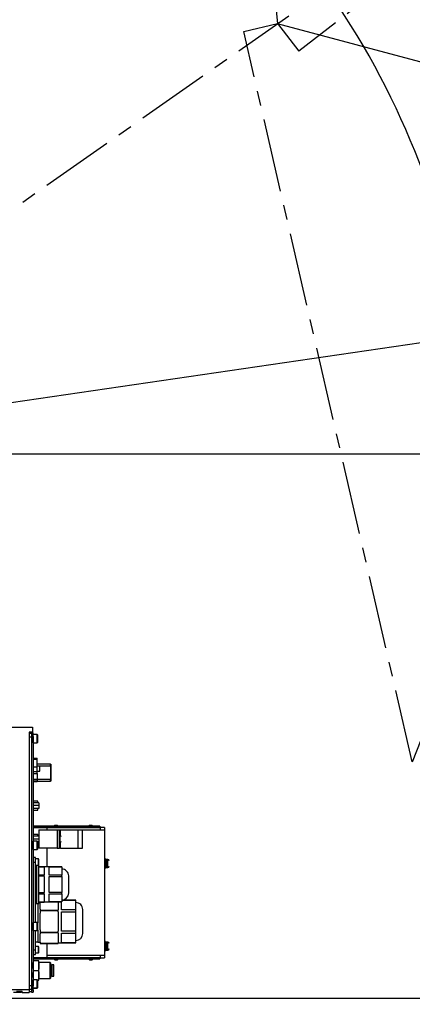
# Model space of a CAD drawing. Extents: x 0 to 841, y 0 to 594.
# Tile 51 of 65: x 702 to 736, y 297 to 382. Entities that reach past the tile are written whole.
import ezdxf

# ---------------------------------------------------------------- set-up
doc = ezdxf.new("R2010")
doc.units = 0
doc.linetypes.add('CENTER', pattern=[10.16, 6.35, -1.27, 1.27, -1.27])
doc.layers.get('0').update_dxf_attribs({"linetype": 'CONTINUOUS'})
doc.styles.add('SLDTEXTSTYLE1', font='TXT', dxfattribs={"width": 0.75})
doc.dimstyles.new('SLDDIMSTYLE0', dxfattribs={"dimtxt": 3.5, "dimasz": 3.556, "dimexe": 0, "dimexo": 0.0625, "dimgap": 0.875, "dimtad": 1, "dimdec": 1, "dimlfac": 10, "dimrnd": 1e-09, "dimzin": 12, "dimtxsty": 'SLDTEXTSTYLE1', "dimsah": 1, "dimcen": 0, "dimazin": 3, "dimtfac": 1, "dimtdec": 1, "dimtofl": 0, "dimtmove": 0, "dimatfit": 3, "dimtolj": 1, "dimtzin": 12})
doc.dimstyles.new('SLDDIMSTYLE1', dxfattribs={"dimtxt": 3.5, "dimasz": 3.556, "dimexe": 0, "dimexo": 0.0625, "dimgap": 0.875, "dimtad": 1, "dimdec": 4, "dimlfac": 10, "dimzin": 12, "dimtxsty": 'SLDTEXTSTYLE1', "dimsah": 1, "dimcen": 0.09, "dimazin": 3, "dimtfac": 1, "dimtofl": 0, "dimtmove": 0, "dimatfit": 3, "dimtolj": 1, "dimtzin": 12})
doc.dimstyles.new('SLDDIMSTYLE2', dxfattribs={"dimtxt": 3.5, "dimasz": 3.556, "dimexe": 0, "dimexo": 0.0625, "dimgap": 0.875, "dimtad": 1, "dimdec": 1, "dimlfac": 10, "dimrnd": 1e-09, "dimzin": 12, "dimtxsty": 'SLDTEXTSTYLE1', "dimsah": 1, "dimcen": 0, "dimazin": 3, "dimtfac": 1, "dimtofl": 0, "dimtmove": 0, "dimatfit": 3, "dimtolj": 1, "dimtzin": 12})
doc.dimstyles.new('SLDDIMSTYLE3', dxfattribs={"dimtxt": 3.5, "dimasz": 3.556, "dimexe": 0, "dimexo": 0.0625, "dimgap": 0.875, "dimtad": 1, "dimdec": 1, "dimlfac": 10, "dimrnd": 1e-09, "dimzin": 12, "dimtxsty": 'SLDTEXTSTYLE1', "dimsah": 1, "dimcen": 0.09, "dimazin": 3, "dimtfac": 1, "dimtdec": 1, "dimtofl": 0, "dimtmove": 0, "dimatfit": 3, "dimtolj": 1, "dimtzin": 12})
doc.dimstyles.new('SLDDIMSTYLE4', dxfattribs={"dimtxt": 3.5, "dimasz": 3.556, "dimexe": 0, "dimexo": 0.0625, "dimgap": 0.875, "dimtad": 1, "dimlfac": 10, "dimrnd": 1e-09, "dimzin": 12, "dimtxsty": 'SLDTEXTSTYLE1', "dimsah": 1, "dimcen": 0.09, "dimazin": 3, "dimtfac": 1, "dimtofl": 0, "dimtmove": 0, "dimatfit": 3, "dimtolj": 1, "dimtzin": 12})
doc.dimstyles.new('SLDDIMSTYLE5', dxfattribs={"dimtxt": 3.5, "dimasz": 3.556, "dimexe": 0, "dimexo": 0.0625, "dimgap": 0.875, "dimtad": 1, "dimdec": 1, "dimlfac": 10, "dimrnd": 1e-09, "dimzin": 12, "dimtxsty": 'SLDTEXTSTYLE1', "dimsah": 1, "dimcen": 0.09, "dimazin": 3, "dimtfac": 1, "dimtofl": 0, "dimtmove": 0, "dimatfit": 3, "dimtolj": 1, "dimtzin": 12})

# ---------------------------------------------------------------- blocks, each defined once
blk = doc.blocks.new('_D_2')
at = {"color": 2, "linetype": 'CONTINUOUS'}
for p, q in [((671.459, 425.396), (671.459, 507.465)), ((778.817, 419.411), (805.167, 437.861))]:
    blk.add_line(p, q, dxfattribs=at)
blk.add_arc((671.459, 344.238), 162.227, 35, 90, dxfattribs=at)
for points in [[(671.459, 506.465), (675.011, 506.045), (675.019, 506.807)], [(804.348, 437.288), (802.586, 440.4), (801.967, 439.956)]]:
    blk.add_solid(points, dxfattribs=at)
at = {"color": 2, "linetype": 'CONTINUOUS', "char_height": 3.5, "attachment_point": 1, "rotation": 333.39543, "style": 'SLDTEXTSTYLE1'}
for s, insert in [('+', (741.719, 495.532, 0.01)), ('55°', (744.248, 494.265, 0.01))]:
    blk.add_mtext(s, dxfattribs=dict(at, insert=insert))
blk = doc.blocks.new('_D_3')
at = {"color": 2, "linetype": 'CONTINUOUS'}
for q in [(724.704, 381.521), (802.595, 360.65)]:
    blk.add_line((787.547, 364.682), q, dxfattribs=at)
blk.add_solid([(787.547, 364.682), (790.884, 363.393), (791.081, 364.129)], dxfattribs=at)
at = {"color": 2, "linetype": 'CONTINUOUS', "insert": (789.783, 368.752, 0.01), "char_height": 3.5, "attachment_point": 1, "rotation": 345, "style": 'SLDTEXTSTYLE1'}
blk.add_mtext('R650.6', dxfattribs=at)
blk = doc.blocks.new('_D_4')
at = {"color": 2, "linetype": 'CONTINUOUS'}
for p, q in [((737.387, 317.518), (799.11, 317.518)), ((798.11, 317.518), (798.11, 297.038)), ((692.747, 297.038), (799.11, 297.038))]:
    blk.add_line(p, q, dxfattribs=at)
for points in [[(798.11, 317.518), (797.729, 313.962), (798.491, 313.962)], [(798.11, 297.038), (798.491, 300.594), (797.729, 300.594)]]:
    blk.add_solid(points, dxfattribs=at)
at = {"color": 2, "linetype": 'CONTINUOUS', "insert": (793.598, 300.911, 0.01), "char_height": 3.5, "attachment_point": 1, "rotation": 90, "style": 'SLDTEXTSTYLE1'}
blk.add_mtext('204.8', dxfattribs=at)
blk = doc.blocks.new('_D_5')
at = {"color": 2, "linetype": 'CONTINUOUS'}
for q in [(767.663, 358.336), (671.459, 344.238)]:
    blk.add_line((740.947, 354.421), q, dxfattribs=at)
blk.add_solid([(740.947, 354.421), (744.521, 354.559), (744.41, 355.313)], dxfattribs=at)
at = {"color": 2, "linetype": 'CONTINUOUS', "char_height": 3.5, "attachment_point": 1, "rotation": 8.33677, "style": 'SLDTEXTSTYLE1'}
for s, insert in [('*2', (762.507, 362.139, 0.01)), ('R702.3', (746.89, 359.85, 0.01))]:
    blk.add_mtext(s, dxfattribs=dict(at, insert=insert))
blk = doc.blocks.new('_D_10')
at = {"color": 2, "linetype": 'CONTINUOUS'}
for p, q in [((671.459, 425.396), (671.459, 484.288)), ((789.764, 382.521), (789.764, 484.288)), ((789.764, 483.288), (671.459, 483.288))]:
    blk.add_line(p, q, dxfattribs=at)
for points in [[(671.459, 483.288), (675.015, 482.907), (675.015, 483.669)], [(789.764, 483.288), (786.208, 483.669), (786.208, 482.907)]]:
    blk.add_solid(points, dxfattribs=at)
at = {"color": 2, "linetype": 'CONTINUOUS', "insert": (705.449, 487.8, 0.01), "char_height": 3.5, "attachment_point": 1, "style": 'SLDTEXTSTYLE1'}
blk.add_mtext('1183.1', dxfattribs=at)
blk = doc.blocks.new('_D_11')
at = {"color": 2, "linetype": 'CONTINUOUS'}
for p, q in [((692.747, 297.038), (811.11, 297.038)), ((810.11, 254.188), (810.11, 297.038)), ((674.341, 254.188), (811.11, 254.188))]:
    blk.add_line(p, q, dxfattribs=at)
for points in [[(810.11, 297.038), (809.729, 293.482), (810.491, 293.482)], [(810.11, 254.188), (810.491, 257.744), (809.729, 257.744)]]:
    blk.add_solid(points, dxfattribs=at)
at = {"color": 2, "linetype": 'CONTINUOUS', "insert": (805.598, 269.219, 0.01), "char_height": 3.5, "attachment_point": 1, "rotation": 90, "style": 'SLDTEXTSTYLE1'}
blk.add_mtext('428.5', dxfattribs=at)
blk = doc.blocks.new('_D_12')
at = {"color": 2, "linetype": 'CONTINUOUS'}
for p, q in [((692.747, 297.038), (823.11, 297.038)), ((822.11, 233.216), (822.11, 297.038)), ((626.497, 233.216), (823.11, 233.216))]:
    blk.add_line(p, q, dxfattribs=at)
for points in [[(822.11, 297.038), (821.729, 293.482), (822.491, 293.482)], [(822.11, 233.216), (822.491, 236.772), (821.729, 236.772)]]:
    blk.add_solid(points, dxfattribs=at)
at = {"color": 2, "linetype": 'CONTINUOUS', "insert": (817.598, 256.434, 0.01), "char_height": 3.5, "attachment_point": 1, "rotation": 90, "style": 'SLDTEXTSTYLE1'}
blk.add_mtext('638.3', dxfattribs=at)
blk = doc.blocks.new('_D_13')
at = {"color": 2, "linetype": 'CONTINUOUS'}
for p, q in [((672.459, 474.298), (823.11, 474.298)), ((822.11, 474.298), (822.11, 297.038)), ((691.223, 297.038), (823.11, 297.038))]:
    blk.add_line(p, q, dxfattribs=at)
for points in [[(822.11, 474.298), (821.729, 470.742), (822.491, 470.742)], [(822.11, 297.038), (822.491, 300.594), (821.729, 300.594)]]:
    blk.add_solid(points, dxfattribs=at)
at = {"color": 2, "linetype": 'CONTINUOUS', "insert": (817.598, 411.728, 0.01), "char_height": 3.5, "attachment_point": 1, "rotation": 90, "style": 'SLDTEXTSTYLE1'}
blk.add_mtext('1772.6', dxfattribs=at)
blk = doc.blocks.new('_D_19')
at = {"color": 2, "linetype": 'CONTINUOUS'}
for p, q in [((683.347, 344.238), (811.11, 344.238)), ((810.11, 297.038), (810.11, 344.238)), ((692.747, 297.038), (811.11, 297.038))]:
    blk.add_line(p, q, dxfattribs=at)
for points in [[(810.11, 344.238), (809.729, 340.682), (810.491, 340.682)], [(810.11, 297.038), (810.491, 300.594), (809.729, 300.594)]]:
    blk.add_solid(points, dxfattribs=at)
at = {"color": 2, "linetype": 'CONTINUOUS', "insert": (805.598, 314.207, -0.425), "char_height": 3.5, "attachment_point": 1, "rotation": 90, "style": 'SLDTEXTSTYLE1'}
blk.add_mtext('472', dxfattribs=at)
blk = doc.blocks.new('_D_20')
at = {"color": 2, "linetype": 'CONTINUOUS'}
for p, q in [((684.721, 409.238), (811.11, 409.238)), ((810.11, 344.238), (810.11, 409.238)), ((683.347, 344.238), (811.11, 344.238))]:
    blk.add_line(p, q, dxfattribs=at)
for points in [[(810.11, 409.238), (809.729, 405.682), (810.491, 405.682)], [(810.11, 344.238), (810.491, 347.794), (809.729, 347.794)]]:
    blk.add_solid(points, dxfattribs=at)
at = {"color": 2, "linetype": 'CONTINUOUS', "insert": (805.598, 374.281, -0.425), "char_height": 3.5, "attachment_point": 1, "rotation": 90, "style": 'SLDTEXTSTYLE1'}
blk.add_mtext('650', dxfattribs=at)

msp = doc.modelspace()

# ---------------------------------------------------------------- linework, layer by layer
at = {"color": 2, "linetype": 'CENTER'}
for p, q in [((777.998318, 418.837426), (726.536689, 379.145075)), ((679.740296, 350.036418), (725.692108, 382.212223)), ((736.387079, 317.518075), (721.766658, 380.846075))]:
    msp.add_line(p, q, dxfattribs=at)
at = {"color": 2, "linetype": 'CONTINUOUS'}
for p, q in [((724.390403, 384.504075), (724.710907, 381.525179)), ((721.766658, 380.846075), (724.710907, 381.525179)), ((724.710907, 381.525179), (726.536689, 379.145075))]:
    msp.add_line(p, q, dxfattribs=at)
at = {"color": 7, "linetype": 'CONTINUOUS'}
for p, q in [((693.086375, 320.538075), (703.459403, 320.538075)), ((703.459403, 320.538075), (703.459403, 320.088075)), ((703.459403, 320.088075), (703.159403, 320.088075)), ((703.159403, 320.088075), (703.159403, 297.773748)), ((703.359403, 319.988075), (703.159403, 319.988075)), ((703.159403, 319.688075), (703.359403, 319.688075)), ((703.509403, 320.038075), (703.359403, 320.038075)), ((703.359403, 320.038075), (703.359403, 319.738075)), ((703.359403, 319.738075), (703.509403, 319.738075)), ((703.359403, 319.738075), (703.359403, 298.076257)), ((703.509403, 319.738075), (703.509403, 320.038075)), ((703.509403, 319.738075), (703.509403, 298.076257)), ((703.869403, 319.888075), (703.519403, 319.888075)), ((703.909403, 319.848075), (703.869403, 319.888075)), ((703.869403, 319.188075), (703.869403, 319.888075)), ((703.909403, 319.538075), (703.909403, 319.848075)), ((703.909403, 319.228075), (703.909403, 319.538075)), ((703.519403, 319.188075), (703.869403, 319.188075)), ((703.869403, 319.188075), (703.909403, 319.228075)), ((703.509403, 317.836575), (703.849403, 317.836575)), ((703.849403, 317.739641), (703.509403, 317.739641)), ((703.849403, 317.739641), (703.849403, 317.836575)), ((703.849403, 317.087521), (703.849403, 317.739641)), ((703.509403, 317.087521), (703.849403, 317.087521)), ((703.509403, 316.696859), (703.849403, 316.696859)), ((705.016403, 317.330575), (703.849403, 317.330575)), ((703.849403, 317.175575), (705.016403, 317.175575)), ((703.849403, 316.696859), (703.849403, 317.087521)), ((703.849403, 316.504244), (703.849403, 316.696859)), ((704.079403, 317.163075), (703.859403, 317.163075)), ((703.859403, 316.713075), (704.079403, 316.713075)), ((704.099403, 317.143075), (704.079403, 317.163075)), ((704.079403, 316.713075), (704.079403, 317.163075)), ((704.079403, 316.713075), (704.099403, 316.733075)), ((704.099403, 316.938075), (704.099403, 317.143075)), ((704.099403, 316.733075), (704.099403, 316.938075)), ((705.016403, 317.175575), (705.016403, 317.330575)), ((705.016403, 317.330575), (705.059403, 317.305574)), ((705.016403, 317.175575), (705.016403, 316.000575)), ((705.059403, 317.175575), (705.016403, 317.175575)), ((705.059403, 317.175575), (705.059403, 317.305574)), ((705.059403, 316.000575), (705.059403, 317.175575)), ((703.509403, 316.504244), (703.849403, 316.504244)), ((703.849403, 315.992361), (703.509403, 315.992361)), ((703.509403, 315.886575), (703.849403, 315.886575)), ((703.849403, 316.504244), (703.849403, 316.238075)), ((703.849403, 316.238075), (703.849403, 315.992361)), ((705.016403, 316.000575), (703.849403, 316.000575)), ((703.849403, 315.992361), (703.849403, 315.886575)), ((703.849403, 315.886575), (703.849403, 315.786575)), ((703.849403, 315.845575), (705.016403, 315.845575)), ((705.016403, 315.845575), (705.016403, 316.000575)), ((705.016403, 316.000575), (705.059403, 316.000575)), ((705.016403, 315.845575), (705.059403, 315.870575)), ((705.059403, 315.870575), (705.059403, 316.000575)), ((703.849403, 315.786575), (703.509403, 315.786575)), ((703.919403, 314.129075), (703.509403, 314.129075)), ((703.919403, 313.988075), (703.919403, 314.129075)), ((703.989403, 313.988075), (703.509403, 313.988075)), ((703.989403, 313.738075), (703.509403, 313.738075)), ((703.989403, 313.488075), (703.509403, 313.488075)), ((703.509403, 313.347075), (703.919403, 313.347075)), ((703.919403, 313.488075), (703.919403, 313.471027)), ((703.919403, 313.347075), (703.919403, 313.471027)), ((703.989403, 313.988075), (703.989403, 313.738075)), ((703.989403, 313.738075), (703.989403, 313.488075)), ((709.299403, 311.938075), (703.509403, 311.938075)), ((709.299403, 311.888075), (703.509403, 311.888075)), ((703.509403, 311.838075), (709.299403, 311.838075)), ((703.989403, 311.638075), (703.989403, 310.038075)), ((703.989403, 311.638075), (705.589403, 311.638075)), ((704.699403, 311.838075), (704.699403, 311.638075)), ((705.382383, 312.008075), (705.312383, 311.938075)), ((705.384403, 312.008075), (705.314403, 311.938075)), ((705.384403, 312.008075), (705.382383, 312.008075)), ((705.499403, 312.008075), (705.384403, 312.008075)), ((705.614403, 312.008075), (705.499403, 312.008075)), ((705.589403, 311.638075), (705.589403, 310.038075)), ((705.589403, 311.638075), (705.789403, 311.638075)), ((705.684403, 311.938075), (705.614403, 312.008075)), ((705.789403, 310.038075), (705.789403, 311.638075)), ((705.789403, 311.638075), (705.889403, 311.638075)), ((705.889403, 311.638075), (707.389403, 311.638075)), ((707.389403, 311.638075), (707.389403, 310.038075)), ((707.389403, 311.638075), (707.789403, 311.638075)), ((707.789403, 310.038075), (707.789403, 311.638075)), ((708.382383, 312.008075), (708.312383, 311.938075)), ((708.497383, 312.008075), (708.382383, 312.008075)), ((708.612383, 312.008075), (708.497383, 312.008075)), ((708.682383, 311.938075), (708.612383, 312.008075)), ((709.299403, 311.938075), (709.299403, 311.888075)), ((709.299403, 311.838075), (709.299403, 311.888075)), ((709.349403, 311.838075), (709.299403, 311.838075)), ((709.349403, 311.638075), (709.349403, 311.838075)), ((709.699403, 311.838075), (709.349403, 311.838075)), ((709.349403, 311.638075), (709.699403, 311.638075)), ((709.699403, 311.838075), (709.699403, 311.638075)), ((709.699403, 311.638075), (709.699403, 300.738075)), ((703.919403, 311.229075), (703.509403, 311.229075)), ((703.989403, 311.088075), (703.509403, 311.088075)), ((703.989403, 310.838075), (703.509403, 310.838075)), ((703.919403, 311.088075), (703.919403, 311.229075)), ((705.839403, 311.138075), (705.789403, 311.138075)), ((703.869403, 310.638075), (703.519403, 310.638075)), ((703.519403, 309.938075), (703.869403, 309.938075)), ((703.909403, 310.598075), (703.869403, 310.638075)), ((703.869403, 309.938075), (703.869403, 310.638075)), ((703.869403, 309.938075), (703.909403, 309.978075)), ((703.909403, 310.288075), (703.909403, 310.598075)), ((703.989403, 310.588075), (703.909403, 310.588075)), ((703.909403, 310.447075), (703.919403, 310.447075)), ((703.909403, 309.978075), (703.909403, 310.288075)), ((703.919403, 310.588075), (703.919403, 310.571027)), ((703.919403, 310.447075), (703.919403, 310.571027)), ((705.589403, 310.038075), (703.989403, 310.038075)), ((704.699403, 310.038075), (704.699403, 308.418075)), ((705.589403, 310.038075), (705.789403, 310.038075)), ((705.789403, 310.538075), (705.839403, 310.538075)), ((705.889403, 310.038075), (705.789403, 310.038075)), ((705.889403, 310.038075), (707.389403, 310.038075)), ((707.389403, 310.038075), (707.789403, 310.038075)), ((703.709403, 309.238075), (703.509403, 309.238075)), ((703.709403, 308.838075), (703.709403, 309.238075)), ((703.969403, 309.113075), (703.709403, 309.113075)), ((704.009403, 309.073075), (703.969403, 309.113075)), ((703.969403, 308.563075), (703.969403, 309.113075)), ((704.009403, 308.838075), (704.009403, 309.073075)), ((709.779403, 309.113075), (709.699403, 309.113075)), ((709.779403, 308.713075), (709.779403, 309.113075)), ((709.979403, 309.063075), (709.849403, 309.063075)), ((709.849403, 309.063075), (709.849403, 308.713075)), ((703.509403, 308.838075), (703.709403, 308.838075)), ((703.709403, 303.598075), (703.709403, 308.838075)), ((703.709403, 308.563075), (703.969403, 308.563075)), ((703.809403, 308.538075), (703.709403, 308.538075)), ((704.009403, 308.548075), (703.809403, 308.548075)), ((703.809403, 308.548075), (703.809403, 306.898075)), ((703.969403, 308.563075), (704.009403, 308.603075)), ((704.009403, 308.603075), (704.009403, 308.838075)), ((704.009403, 306.898075), (704.009403, 308.548075)), ((704.459403, 308.437575), (704.009403, 308.437575)), ((704.009403, 308.437196), (704.459403, 308.437196)), ((704.459403, 308.437196), (704.459403, 308.437575)), ((704.459403, 308.416458), (704.459403, 308.437196)), ((705.989403, 308.418075), (704.459403, 308.418075)), ((704.459403, 308.416458), (704.459403, 307.71796)), ((704.909403, 307.71796), (704.909403, 308.416458)), ((704.909403, 308.416458), (705.989403, 308.416458)), ((705.989403, 308.416458), (705.989403, 308.418075)), ((705.989403, 308.416458), (705.989403, 307.71796)), ((709.699403, 308.313075), (709.779403, 308.313075)), ((709.699403, 308.308075), (709.779403, 308.308075)), ((709.849403, 308.983075), (709.779403, 308.983075)), ((709.779403, 308.313075), (709.779403, 308.713075)), ((709.779403, 308.443075), (709.849403, 308.443075)), ((709.779403, 308.438075), (709.849403, 308.438075)), ((709.779403, 308.308075), (709.779403, 308.313075)), ((709.849403, 308.713075), (709.849403, 308.363075)), ((709.849403, 308.363075), (709.979403, 308.363075)), ((709.849403, 308.363075), (709.849403, 308.358075)), ((709.849403, 308.358075), (709.979403, 308.358075)), ((704.459403, 307.697222), (704.009403, 307.697222)), ((704.009403, 307.638048), (704.459403, 307.638048)), ((704.459403, 307.697222), (704.459403, 307.71796)), ((704.459403, 307.638048), (704.459403, 307.697222)), ((704.459403, 307.596573), (704.459403, 307.638048)), ((704.459403, 307.596573), (704.459403, 306.898075)), ((705.989403, 307.71796), (704.909403, 307.71796)), ((704.909403, 307.596573), (705.989403, 307.596573)), ((704.909403, 306.898075), (704.909403, 307.596573)), ((705.989403, 307.596573), (705.989403, 307.71796)), ((705.989403, 307.596573), (705.989403, 306.199576)), ((703.809403, 306.898075), (703.809403, 305.248075)), ((704.009403, 305.248075), (704.009403, 306.898075)), ((704.459403, 306.898075), (704.459403, 306.199576)), ((704.909403, 306.199576), (704.909403, 306.898075)), ((704.459403, 306.158102), (704.009403, 306.158102)), ((704.009403, 306.098927), (704.459403, 306.098927)), ((704.459403, 306.158102), (704.459403, 306.199576)), ((704.459403, 306.098927), (704.459403, 306.158102)), ((704.459403, 306.07819), (704.459403, 306.098927)), ((704.459403, 306.07819), (704.459403, 305.379691)), ((705.989403, 306.199576), (704.909403, 306.199576)), ((704.909403, 306.07819), (705.989403, 306.07819)), ((704.909403, 305.379691), (704.909403, 306.07819)), ((705.989403, 306.07819), (705.989403, 306.199576)), ((705.989403, 306.07819), (705.989403, 305.379691)), ((703.709403, 305.258075), (703.809403, 305.258075)), ((703.809403, 305.248075), (704.009403, 305.248075)), ((703.909403, 305.248075), (703.909403, 303.688075)), ((704.459403, 305.358954), (704.009403, 305.358954)), ((704.009403, 305.358575), (704.459403, 305.358575)), ((704.109403, 304.757329), (704.109403, 305.358575)), ((704.109403, 304.757329), (704.109403, 304.64598)), ((704.459403, 305.358954), (704.459403, 305.379691)), ((704.459403, 305.378075), (705.989403, 305.378075)), ((704.459403, 305.358575), (704.459403, 305.358954)), ((705.989403, 305.379691), (704.909403, 305.379691)), ((705.679403, 305.378075), (705.679403, 304.698687)), ((705.979403, 304.698687), (705.979403, 305.378075)), ((707.209403, 305.538075), (705.989403, 305.538075)), ((705.989403, 305.535347), (707.209403, 305.535347)), ((705.989403, 305.378075), (705.989403, 305.379691)), ((707.209403, 305.535347), (707.209403, 305.538075)), ((707.209403, 304.698687), (707.209403, 305.535347)), ((705.679403, 304.64598), (704.109403, 304.64598)), ((704.109403, 304.64598), (704.109403, 304.630147)), ((704.109403, 304.630147), (704.109403, 304.407449)), ((704.109403, 304.630147), (705.679403, 304.630147)), ((704.109403, 303.688075), (704.109403, 304.407449)), ((705.679403, 304.64598), (705.679403, 304.698687)), ((705.679403, 304.630147), (705.679403, 304.64598)), ((705.679403, 304.524735), (705.679403, 304.630147)), ((705.679403, 304.524735), (705.679403, 303.688075)), ((707.209403, 304.698687), (705.979403, 304.698687)), ((705.979403, 304.524735), (707.209403, 304.524735)), ((705.979403, 303.688075), (705.979403, 304.524735)), ((707.209403, 304.524735), (707.209403, 304.698687)), ((707.209403, 302.851415), (707.209403, 304.524735)), ((703.869403, 303.598075), (703.519403, 303.598075)), ((703.909403, 303.558075), (703.869403, 303.598075)), ((703.869403, 302.898075), (703.869403, 303.598075)), ((703.909403, 303.688075), (703.909403, 303.558075)), ((703.909403, 303.248075), (703.909403, 303.558075)), ((703.909403, 302.938075), (703.909403, 303.248075)), ((704.109403, 302.9687), (704.109403, 303.688075)), ((705.679403, 303.688075), (705.679403, 302.851415)), ((705.979403, 302.851415), (705.979403, 303.688075)), ((703.519403, 302.898075), (703.869403, 302.898075)), ((703.709403, 301.238075), (703.709403, 302.898075)), ((703.869403, 302.898075), (703.909403, 302.938075)), ((703.909403, 302.938075), (703.909403, 301.888075)), ((704.109403, 302.9687), (704.109403, 302.746002)), ((705.679403, 302.746002), (704.109403, 302.746002)), ((704.109403, 302.746002), (704.109403, 302.730169)), ((704.109403, 302.730169), (705.679403, 302.730169)), ((704.109403, 302.730169), (704.109403, 302.61882)), ((704.109403, 301.899445), (704.109403, 302.61882)), ((705.679403, 302.746002), (705.679403, 302.851415)), ((705.679403, 302.730169), (705.679403, 302.746002)), ((705.679403, 302.677463), (705.679403, 302.730169)), ((705.679403, 302.677463), (705.679403, 301.840803)), ((707.209403, 302.851415), (705.979403, 302.851415)), ((705.979403, 302.677463), (707.209403, 302.677463)), ((705.979403, 301.840803), (705.979403, 302.677463)), ((707.209403, 302.677463), (707.209403, 302.851415)), ((707.209403, 301.840803), (707.209403, 302.677463)), ((703.709403, 301.938075), (703.909403, 301.938075)), ((703.969403, 301.513075), (703.709403, 301.513075)), ((703.909403, 301.888075), (704.109403, 301.888075)), ((704.009403, 301.473075), (703.969403, 301.513075)), ((703.969403, 300.963075), (703.969403, 301.513075)), ((704.009403, 301.238075), (704.009403, 301.473075)), ((704.109403, 301.899445), (704.109403, 301.788097)), ((705.679403, 301.788097), (704.109403, 301.788097)), ((704.109403, 301.788075), (705.679403, 301.788075)), ((704.699403, 301.788075), (704.699403, 300.738075)), ((705.679403, 301.788097), (705.679403, 301.840803)), ((705.679403, 301.838075), (707.209403, 301.838075)), ((707.209403, 301.840803), (705.979403, 301.840803)), ((707.209403, 301.838075), (707.209403, 301.840803)), ((709.779403, 301.958075), (709.699403, 301.958075)), ((709.779403, 301.558075), (709.779403, 301.958075)), ((709.849403, 301.828075), (709.779403, 301.828075)), ((709.779403, 301.158075), (709.779403, 301.558075)), ((709.979403, 301.908075), (709.849403, 301.908075)), ((709.849403, 301.908075), (709.849403, 301.558075)), ((709.849403, 301.558075), (709.849403, 301.208075)), ((703.509403, 301.238075), (703.709403, 301.238075)), ((703.509403, 300.838075), (703.709403, 300.838075)), ((709.299403, 300.538075), (703.509403, 300.538075)), ((703.509403, 300.488075), (709.299403, 300.488075)), ((703.709403, 300.838075), (703.709403, 301.238075)), ((703.709403, 300.963075), (703.969403, 300.963075)), ((703.969403, 300.963075), (704.009403, 301.003075)), ((704.009403, 301.003075), (704.009403, 301.238075)), ((709.349403, 300.738075), (704.699403, 300.738075)), ((704.699403, 300.738075), (704.699403, 300.538075)), ((709.299403, 300.538075), (709.299403, 300.488075)), ((709.299403, 300.538075), (709.349403, 300.538075)), ((709.299403, 300.488075), (709.299403, 300.438075)), ((709.699403, 300.738075), (709.349403, 300.738075)), ((709.349403, 300.538075), (709.349403, 300.738075)), ((709.349403, 300.538075), (709.699403, 300.538075)), ((709.699403, 301.158075), (709.779403, 301.158075)), ((709.699403, 300.738075), (709.699403, 300.538075)), ((709.779403, 301.288075), (709.849403, 301.288075)), ((709.849403, 301.208075), (709.979403, 301.208075)), ((703.509403, 300.438075), (709.299403, 300.438075)), ((703.974169, 300.288075), (703.544637, 300.288075)), ((704.009403, 299.863075), (704.009403, 300.288075)), ((704.978003, 300.138075), (704.009403, 300.138075)), ((704.009403, 299.438075), (704.009403, 299.863075)), ((705.039403, 300.076675), (704.978003, 300.138075)), ((704.978003, 298.738075), (704.978003, 300.138075)), ((705.039403, 299.438075), (705.039403, 300.076675)), ((705.139403, 299.888075), (705.039403, 299.888075)), ((705.289403, 299.938075), (705.139403, 299.938075)), ((705.139403, 299.938075), (705.139403, 299.438075)), ((705.289403, 299.438075), (705.289403, 299.938075)), ((705.312383, 300.438075), (705.382383, 300.368075)), ((705.314403, 300.438075), (705.384403, 300.368075)), ((705.382383, 300.368075), (705.384403, 300.368075)), ((705.384403, 300.368075), (705.499403, 300.368075)), ((705.499403, 300.368075), (705.614403, 300.368075)), ((705.614403, 300.368075), (705.684403, 300.438075)), ((708.312383, 300.438075), (708.382383, 300.368075)), ((708.382383, 300.368075), (708.497383, 300.368075)), ((708.497383, 300.368075), (708.612383, 300.368075)), ((708.612383, 300.368075), (708.682383, 300.438075)), ((703.540492, 298.638075), (703.509403, 299.013075)), ((703.544637, 299.438075), (703.974169, 299.438075)), ((704.009403, 299.013075), (704.009403, 299.438075)), ((704.009403, 298.588075), (704.009403, 299.013075)), ((704.978003, 298.738075), (705.039403, 298.799475)), ((705.039403, 298.799475), (705.039403, 299.438075)), ((705.039403, 298.988075), (705.139403, 298.988075)), ((705.139403, 299.438075), (705.139403, 298.938075)), ((705.139403, 298.938075), (705.289403, 298.938075)), ((705.289403, 298.938075), (705.289403, 299.438075)), ((703.359403, 298.114806), (703.159403, 298.114806)), ((703.509403, 298.076257), (703.359403, 298.076257)), ((703.359403, 298.076257), (703.359403, 297.77636)), ((703.509403, 297.77636), (703.509403, 298.076257)), ((703.869403, 298.638075), (703.519403, 298.638075)), ((703.519403, 297.938075), (703.869403, 297.938075)), ((703.519403, 297.918075), (703.869403, 297.918075)), ((703.909403, 298.598075), (703.869403, 298.638075)), ((703.869403, 297.938075), (703.869403, 298.638075)), ((703.869403, 297.938075), (703.909403, 297.978075)), ((703.869403, 297.918075), (703.909403, 297.958075)), ((703.869403, 297.918075), (703.869403, 297.938075)), ((703.909403, 298.288075), (703.909403, 298.598075)), ((703.974169, 298.588075), (703.909403, 298.588075)), ((703.909403, 297.978075), (703.909403, 298.288075)), ((703.909403, 297.958075), (703.909403, 297.978075)), ((704.009403, 298.738075), (704.978003, 298.738075)), ((703.159403, 297.773748), (693.932264, 297.773748)), ((701.809403, 297.568075), (702.509403, 297.568075)), ((702.509403, 297.568075), (702.509403, 297.643219)), ((702.559403, 297.538075), (702.559403, 297.637581)), ((702.559403, 297.538075), (703.159403, 297.538075)), ((703.159403, 297.814909), (703.359403, 297.814909)), ((703.159403, 297.773748), (703.159403, 297.538075)), ((703.359403, 297.588195), (703.159403, 297.588195)), ((703.359403, 297.77636), (703.509403, 297.77636)), ((703.359403, 297.77636), (703.359403, 297.548075)), ((703.359403, 297.548075), (703.509403, 297.548075)), ((703.509403, 297.77636), (703.509403, 297.548075))]:
    msp.add_line(p, q, dxfattribs=at)
at = {"color": 8, "linetype": 'CONTINUOUS'}
for p, q in [((703.519403, 319.188075), (703.519403, 319.888075)), ((703.859403, 316.713075), (703.859403, 317.163075)), ((703.919403, 313.471027), (703.509403, 313.471027)), ((705.889403, 311.124677), (705.889403, 311.638075)), ((707.789403, 311.638075), (709.349403, 311.638075)), ((705.839403, 310.538075), (705.839403, 311.138075)), ((703.519403, 309.938075), (703.519403, 310.638075)), ((703.919403, 310.571027), (703.909403, 310.571027)), ((705.889403, 310.038075), (705.889403, 310.551472)), ((709.979403, 308.363075), (709.979403, 309.063075)), ((709.979403, 308.358075), (709.979403, 308.363075)), ((703.519403, 302.898075), (703.519403, 303.598075)), ((709.979403, 301.208075), (709.979403, 301.908075)), ((703.519403, 297.938075), (703.519403, 298.638075)), ((703.519403, 297.918075), (703.519403, 297.938075))]:
    msp.add_line(p, q, dxfattribs=at)
at = {"color": 1, "linetype": 'CONTINUOUS'}
for radius, start, end in [(130.06, 35, 225), (70.23, 337.64223483, 82.86715134)]:
    msp.add_arc((671.459403, 344.238075), radius, start, end, dxfattribs=at)
at = {"color": 7, "linetype": 'CONTINUOUS'}
for centre, radius, start, end in [((703.519403, 319.878075), 0.01, 90, 180), ((703.519403, 319.198075), 0.01, 180, 270), ((703.859403, 317.153075), 0.01, 90, 180), ((703.859403, 316.723075), 0.01, 180, 270), ((705.839403, 311.038075), 0.1, 0, 90), ((703.519403, 310.628075), 0.01, 90, 180), ((703.519403, 309.948075), 0.01, 180, 270), ((705.839403, 310.638075), 0.1, 270, 0), ((709.979403, 308.933075), 0.13, 0, 90), ((705.989403, 307.638075), 0.6, 0, 90.01851034), ((709.979403, 308.493075), 0.13, 270, 0), ((709.979403, 308.488075), 0.13, 270, 0), ((705.989403, 306.158075), 0.6, 270.01851034, 0), ((707.209403, 304.728075), 0.6, 0, 90.01851034), ((703.519403, 303.588075), 0.01, 90, 180), ((703.519403, 302.908075), 0.01, 180, 270), ((707.209403, 302.648075), 0.6, 270.01851034, 0), ((709.979403, 301.778075), 0.13, 0, 90), ((709.979403, 301.338075), 0.13, 270, 0), ((703.519403, 298.628075), 0.01, 90, 180), ((703.519403, 297.948075), 0.01, 180, 270), ((703.519403, 297.928075), 0.01, 180, 270)]:
    msp.add_arc(centre, radius, start, end, dxfattribs=at)
for points, knots in [([(706.589403, 306.898075), (706.589403, 307.094329), (706.589403, 307.282561), (706.589403, 307.560107), (706.589403, 307.638075), (706.589403, 307.638075)], [0, 0, 0, 0, 0.5, 0.5, 1, 1, 1, 1]), ([(706.589403, 306.158075), (706.589403, 306.158075), (706.589403, 306.236043), (706.589403, 306.513589), (706.589403, 306.70182), (706.589403, 306.898075)], [0, 0, 0, 0, 0.5, 0.5, 1, 1, 1, 1]), ([(707.809403, 303.688075), (707.809403, 303.963892), (707.809403, 304.228433), (707.809403, 304.618498), (707.809403, 304.728075), (707.809403, 304.728075)], [0, 0, 0, 0, 0.5, 0.5, 1, 1, 1, 1]), ([(707.809403, 302.648075), (707.809403, 302.648075), (707.809403, 302.757651), (707.809403, 303.147716), (707.809403, 303.412257), (707.809403, 303.688075)], [0, 0, 0, 0, 0.5, 0.5, 1, 1, 1, 1]), ([(703.544637, 300.288075), (703.541895, 300.288072), (703.536466, 300.288066), (703.529459, 300.288052), (703.523421, 300.28806), (703.517835, 300.288093), (703.513195, 300.288009), (703.509986, 300.288014), (703.509598, 300.288054), (703.509403, 300.288075)], [0, 0, 0, 0, 0.129327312, 0.256049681, 0.380835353, 0.504443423, 0.671072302, 0.835296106, 1, 1, 1, 1]), ([(703.509403, 299.863075), (703.509473, 299.87714), (703.509613, 299.905187), (703.510757, 299.9472), (703.512588, 299.989234), (703.515168, 300.031541), (703.520103, 300.095094), (703.528935, 300.180751), (703.53935, 300.251938), (703.544637, 300.288075)], [0, 0, 0, 0, 0.098984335, 0.197371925, 0.295805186, 0.394908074, 0.49527746, 0.743792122, 1, 1, 1, 1]), ([(703.544637, 299.438075), (703.541892, 299.456321), (703.536457, 299.492447), (703.529445, 299.54629), (703.523403, 299.599413), (703.51782, 299.658235), (703.513187, 299.722635), (703.509985, 299.792954), (703.509597, 299.839678), (703.509403, 299.863075)], [0, 0, 0, 0, 0.1294678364, 0.2563252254, 0.3812428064, 0.5049824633, 0.6714232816, 0.8354704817, 1, 1, 1, 1]), ([(704.009403, 300.288075), (704.009354, 300.288074), (704.009257, 300.288072), (704.008467, 300.288073), (704.006988, 300.288081), (704.004434, 300.288069), (703.999092, 300.288082), (703.989883, 300.288039), (703.97946, 300.288063), (703.974169, 300.288075)], [0, 0, 0, 0, 0.081535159, 0.163013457, 0.244804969, 0.369386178, 0.49478747, 0.743542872, 1, 1, 1, 1]), ([(703.974169, 300.288075), (703.976914, 300.269824), (703.982349, 300.233692), (703.989362, 300.179834), (703.995404, 300.12672), (704.000987, 300.067932), (704.005619, 300.003449), (704.008821, 299.933135), (704.009209, 299.886451), (704.009403, 299.863075)], [0, 0, 0, 0, 0.129471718, 0.256330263, 0.381246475, 0.504982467, 0.671422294, 0.835469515, 1, 1, 1, 1]), ([(704.009403, 299.863075), (704.009354, 299.851474), (704.009257, 299.82828), (704.008465, 299.793456), (704.006983, 299.752526), (704.004425, 299.705364), (703.999077, 299.634631), (703.989869, 299.545361), (703.979455, 299.474198), (703.974169, 299.438075)], [0, 0, 0, 0, 0.081614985, 0.163172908, 0.245044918, 0.369749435, 0.495276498, 0.743793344, 1, 1, 1, 1]), ([(703.509403, 299.013075), (703.509473, 299.027148), (703.509613, 299.055209), (703.510757, 299.097266), (703.512588, 299.139297), (703.515168, 299.181562), (703.520103, 299.245073), (703.528935, 299.33079), (703.53935, 299.401952), (703.544637, 299.438075)], [0, 0, 0, 0, 0.098984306, 0.197371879, 0.295805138, 0.39490804, 0.495277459, 0.743792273, 1, 1, 1, 1]), ([(703.974169, 299.438075), (703.976914, 299.419828), (703.982349, 299.383703), (703.989362, 299.32986), (703.995403, 299.276737), (704.000987, 299.217915), (704.005619, 299.153515), (704.008821, 299.083195), (704.009209, 299.036471), (704.009403, 299.013075)], [0, 0, 0, 0, 0.129467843, 0.256325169, 0.381242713, 0.50498247, 0.671422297, 0.835469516, 1, 1, 1, 1]), ([(704.009403, 299.013075), (704.009354, 299.001475), (704.009257, 298.978283), (704.008465, 298.943458), (704.006983, 298.902519), (704.004425, 298.85537), (703.999077, 298.784623), (703.989869, 298.695396), (703.979455, 298.62421), (703.974169, 298.588075)], [0, 0, 0, 0, 0.081614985, 0.163172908, 0.245044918, 0.369749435, 0.495276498, 0.743793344, 1, 1, 1, 1]), ([(703.974169, 298.588075), (703.976911, 298.588078), (703.982341, 298.588084), (703.989347, 298.588099), (703.995385, 298.588091), (704.000972, 298.588057), (704.005611, 298.588141), (704.00882, 298.588135), (704.009208, 298.588095), (704.009403, 298.588075)], [0, 0, 0, 0, 0.129330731, 0.256054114, 0.380838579, 0.50444343, 0.671067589, 0.835291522, 1, 1, 1, 1]), ([(702.059403, 297.650674), (702.067165, 297.650671), (702.082743, 297.650665), (702.106145, 297.650619), (702.12961, 297.650544), (702.153085, 297.650439), (702.176511, 297.650304), (702.199829, 297.650139), (702.222981, 297.649944), (702.245902, 297.649719), (702.26853, 297.649465), (702.290801, 297.64918), (702.312647, 297.648865), (702.334003, 297.648521), (702.354802, 297.648146), (702.374975, 297.647741), (702.394454, 297.647307), (702.413018, 297.646847), (702.431061, 297.646345), (702.448876, 297.645787), (702.466734, 297.645158), (702.48428, 297.644458), (702.501119, 297.643687), (702.516813, 297.642844), (702.530877, 297.641931), (702.542819, 297.640947), (702.552, 297.639891), (702.5582, 297.638765), (702.558996, 297.637982), (702.559403, 297.637581)], [0, 0, 0, 0, 0.029643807, 0.059501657, 0.089573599, 0.119859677, 0.150359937, 0.181074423, 0.212003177, 0.243146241, 0.274503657, 0.306075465, 0.337861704, 0.369862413, 0.40207763, 0.434507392, 0.467151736, 0.500010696, 0.532270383, 0.56716928, 0.604707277, 0.644884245, 0.687700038, 0.733154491, 0.78124743, 0.831978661, 0.885347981, 0.941355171, 1, 1, 1, 1])]:
    msp.add_open_spline(points, degree=3, knots=knots, dxfattribs=at)

# ---------------------------------------------------------------- dimensions: what is measured, and where the dimension line sits
at = {"color": 2, "linetype": 'CONTINUOUS'}
dim = msp.add_angular_dim_2l(base=(746.367544, 488.135274), line1=((725.692108, 382.212223), (777.998318, 418.837426)), line2=((671.459403, 424.395734), (671.459403, 347.261302)), text='+<>', dimstyle='SLDDIMSTYLE1', dxfattribs=at)
dim.commit()
dim.dimension.update_dxf_attribs({"geometry": '_D_2', "text_midpoint": (744.109645, 489.288328), "dimtype": 162})
dim = msp.add_linear_dim(base=(671.459403, 483.288328), p1=(789.764286, 381.520543), p2=(671.459403, 424.395734), dimstyle='SLDDIMSTYLE3', dxfattribs=at)
dim.commit()
dim.dimension.update_dxf_attribs({"geometry": '_D_10', "text_midpoint": (712.560866, 483.288328), "dimtype": 160})
for base, p1, p2, dimstyle, picture, middle in [((822.109645, 297.038075), (671.459403, 474.298075), (690.223387, 297.038075), 'SLDDIMSTYLE3', '_D_13', (822.109645, 418.83944)), ((810.109645, 409.238075), (682.347402, 344.238075), (683.720507, 409.238075), 'SLDDIMSTYLE4', '_D_20', (810.109645, 378.160063)), ((810.109645, 344.238075), (691.747138, 297.038075), (682.347402, 344.238075), 'SLDDIMSTYLE4', '_D_19', (810.109645, 318.086457)), ((798.109645, 297.038075), (736.387079, 317.518075), (691.747138, 297.038075), 'SLDDIMSTYLE3', '_D_4', (798.109645, 306.729596)), ((822.109645, 297.038075), (625.497462, 233.216134), (691.747138, 297.038075), 'SLDDIMSTYLE3', '_D_12', (822.109645, 262.252516)), ((810.109645, 297.038075), (673.341444, 254.188075), (691.747138, 297.038075), 'SLDDIMSTYLE5', '_D_11', (810.109645, 275.038072))]:
    dim = msp.add_linear_dim(base=base, p1=p1, p2=p2, angle=90, dimstyle=dimstyle, dxfattribs=at)
    dim.commit()
    dim.dimension.update_dxf_attribs({"geometry": picture, "text_midpoint": middle, "dimtype": 160})
dim = msp.add_radius_dim(center=(724.704286, 381.520543), mpoint=(787.54742, 364.681776), dimstyle='SLDDIMSTYLE2', dxfattribs=at)
dim.commit()
dim.dimension.update_dxf_attribs({"geometry": '_D_3', "text_midpoint": (795.656034, 362.509092), "dimtype": 164})
dim = msp.add_radius_dim(center=(671.459403, 344.238075), mpoint=(740.947278, 354.420812), text='<> *2', dimstyle='SLDDIMSTYLE0', dxfattribs=at)
dim.commit()
dim.dimension.update_dxf_attribs({"geometry": '_D_5', "text_midpoint": (757.647002, 356.867995), "dimtype": 164})

doc.saveas('drawing.dxf')
